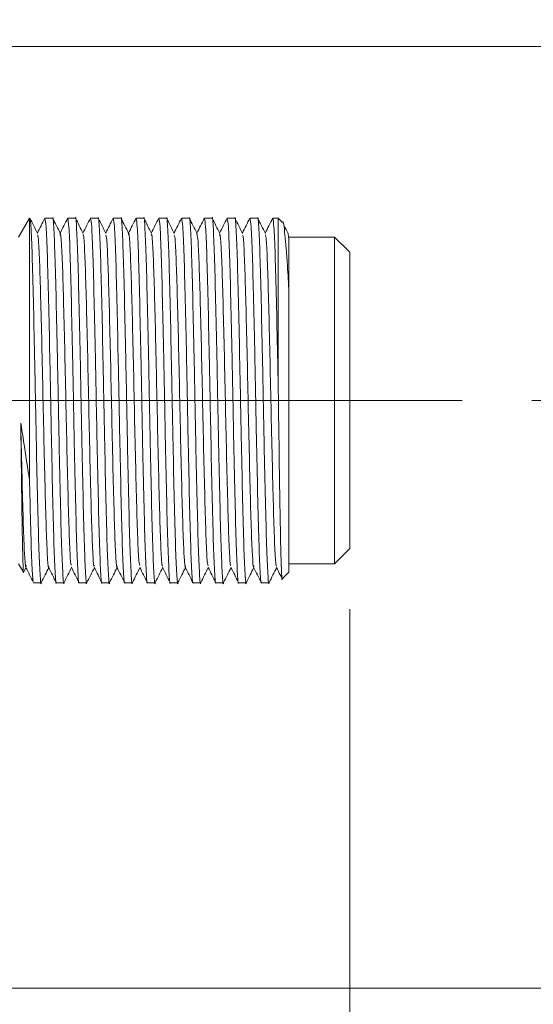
# Model space of a CAD drawing. Header units: millimetres. Extents: x 0 to 420, y 0 to 297.
# Tile 33 of 91: x 168.98 to 177.44, y 128.87 to 145.07. Entities that reach past the tile are written whole.
import ezdxf

# ---------------------------------------------------------------- set-up
doc = ezdxf.new("R2010")
doc.units = ezdxf.units.MM
doc.linetypes.add('CENTERX2', pattern=[20.32, 12.7, -2.54, 2.54, -2.54])
doc.styles.add('SLDTEXTSTYLE0', font='TXT', dxfattribs={"width": 0.75})
doc.dimstyles.new('SLDDIMSTYLE0', dxfattribs={"dimtxt": 3.5, "dimasz": 3.302, "dimexe": 0, "dimexo": 0.0625, "dimgap": 0.875, "dimtad": 2, "dimlfac": 2, "dimrnd": 1e-09, "dimzin": 4, "dimdsep": 46, "dimtxsty": 'SLDTEXTSTYLE0', "dimsah": 1, "dimcen": 0.09, "dimadec": 0, "dimazin": 1, "dimtfac": 1, "dimtofl": 0, "dimtmove": 0, "dimatfit": 3, "dimfxl": 1, "dimfrac": 2, "dimtolj": 1, "dimtzin": 12, "dimarcsym": 0})
doc.dimstyles.new('SLDDIMSTYLE6', dxfattribs={"dimtxt": 3.5, "dimasz": 3.302, "dimexe": 0, "dimexo": 0.0625, "dimgap": 0.875, "dimtad": 2, "dimlfac": 2, "dimrnd": 1e-09, "dimzin": 4, "dimdsep": 46, "dimtxsty": 'SLDTEXTSTYLE0', "dimsah": 1, "dimcen": 0.09, "dimadec": 0, "dimazin": 1, "dimtfac": 1, "dimtmove": 0, "dimatfit": 0, "dimfxl": 1, "dimfrac": 2, "dimtolj": 1, "dimtzin": 12, "dimarcsym": 0})
doc.dimstyles.new('SLDDIMSTYLE7', dxfattribs={"dimtxt": 3.5, "dimasz": 3.302, "dimexe": 0, "dimexo": 0.0625, "dimgap": 0.875, "dimtad": 2, "dimdec": 6, "dimlfac": 2, "dimrnd": 1e-09, "dimzin": 12, "dimdsep": 46, "dimtxsty": 'SLDTEXTSTYLE0', "dimsah": 1, "dimcen": 0.09, "dimadec": 0, "dimazin": 3, "dimtfac": 1, "dimtmove": 0, "dimatfit": 0, "dimfxl": 1, "dimfrac": 2, "dimtolj": 1, "dimtzin": 12, "dimarcsym": 0})
doc.dimstyles.new('SLDDIMSTYLE8', dxfattribs={"dimtxt": 3.5, "dimasz": 3.302, "dimexe": 0, "dimexo": 0.0625, "dimgap": 0.875, "dimtad": 2, "dimlfac": 2, "dimrnd": 1e-09, "dimzin": 12, "dimdsep": 46, "dimtxsty": 'SLDTEXTSTYLE0', "dimsah": 1, "dimcen": 0.09, "dimadec": 0, "dimazin": 3, "dimtfac": 1, "dimtmove": 0, "dimatfit": 0, "dimfxl": 1, "dimfrac": 2, "dimtolj": 1, "dimtzin": 12, "dimarcsym": 0})

# ---------------------------------------------------------------- blocks, each defined once
blk = doc.blocks.new('_D_10')
at = {"color": 7, "linetype": 'Continuous', "lineweight": 0}
for p, q in [((174.414, 135.367), (174.414, 116.701)), ((167.281, 128.255), (167.281, 116.701)), ((167.281, 117.701), (160.931, 117.701)), ((167.281, 117.701), (174.414, 117.701)), ((174.414, 117.701), (191.987, 117.701))]:
    blk.add_line(p, q, dxfattribs=at)
for points in [[(167.281, 117.701), (163.979, 118.209), (163.979, 117.193)], [(174.414, 117.701), (177.716, 117.193), (177.716, 118.209)]]:
    blk.add_solid(points, dxfattribs=at)
at = {"color": 7, "linetype": 'Continuous', "lineweight": 0, "insert": (180.35, 122.213), "char_height": 3.5, "attachment_point": 1, "style": 'SLDTEXTSTYLE0'}
blk.add_mtext('14.30', dxfattribs=at)
blk = doc.blocks.new('_D_11')
at = {"color": 7, "linetype": 'Continuous', "lineweight": 0}
for p, q in [((192.765, 144.63), (192.765, 150.98)), ((167.782, 144.63), (193.765, 144.63)), ((192.765, 129.13), (192.765, 144.63)), ((168.156, 129.13), (193.765, 129.13)), ((192.765, 129.13), (192.765, 122.78))]:
    blk.add_line(p, q, dxfattribs=at)
for points in [[(192.765, 144.63), (193.273, 147.932), (192.257, 147.932)], [(192.765, 129.13), (192.257, 125.828), (193.273, 125.828)]]:
    blk.add_solid(points, dxfattribs=at)
at = {"color": 7, "linetype": 'Continuous', "lineweight": 0, "insert": (188.253, 134.561), "char_height": 3.5, "attachment_point": 1, "rotation": 90, "style": 'SLDTEXTSTYLE0'}
blk.add_mtext('31', dxfattribs=at)
blk = doc.blocks.new('_D_12')
at = {"color": 7, "linetype": 'Continuous', "lineweight": 0}
for p, q in [((182.324, 144.63), (182.324, 160.601)), ((167.782, 144.63), (183.324, 144.63)), ((182.324, 138.805), (182.324, 144.63)), ((177.414, 138.805), (183.324, 138.805)), ((182.324, 138.805), (182.324, 132.455))]:
    blk.add_line(p, q, dxfattribs=at)
for points in [[(182.324, 144.63), (182.832, 147.932), (181.816, 147.932)], [(182.324, 138.805), (181.816, 135.503), (182.832, 135.503)]]:
    blk.add_solid(points, dxfattribs=at)
at = {"color": 7, "linetype": 'Continuous', "lineweight": 0, "insert": (177.812, 148.964), "char_height": 3.5, "attachment_point": 1, "rotation": 90, "style": 'SLDTEXTSTYLE0'}
blk.add_mtext('11.65', dxfattribs=at)
blk = doc.blocks.new('_D_13')
at = {"color": 7, "linetype": 'Continuous', "lineweight": 0}
for p, q in [((174.414, 135.367), (174.414, 120.454)), ((46.031, 130.13), (46.031, 120.454)), ((174.414, 121.454), (46.031, 121.454))]:
    blk.add_line(p, q, dxfattribs=at)
for points in [[(46.031, 121.454), (49.333, 120.946), (49.333, 121.962)], [(174.414, 121.454), (171.112, 121.962), (171.112, 120.946)]]:
    blk.add_solid(points, dxfattribs=at)
at = {"color": 7, "linetype": 'Continuous', "lineweight": 0, "insert": (103.111, 125.966), "char_height": 3.5, "attachment_point": 1, "style": 'SLDTEXTSTYLE0'}
blk.add_mtext('256.80', dxfattribs=at)

msp = doc.modelspace()

# ---------------------------------------------------------------- linework, layer by layer
at = {"color": 7, "linetype": 'Continuous', "lineweight": 15}
for p, q in [((169.14417499, 141.8047127), (168.96375173, 141.492213)), ((169.14811634, 141.8047127), (169.14417499, 141.8047127)), ((169.14417499, 137.48431473), (169.14417499, 141.8047127)), ((169.52308916, 141.8047127), (169.39816528, 141.8047127)), ((169.89808434, 141.8047127), (169.7731679, 141.8047127)), ((170.27308696, 141.8047127), (170.14816307, 141.8047127)), ((170.52065485, 141.79201691), (170.5219289, 141.8040496)), ((170.64808958, 141.8047127), (170.5231657, 141.8047127)), ((171.02308475, 141.8047127), (170.89816832, 141.8047127)), ((171.39808738, 141.8047127), (171.27316349, 141.8047127)), ((171.77309, 141.8047127), (171.64816611, 141.8047127)), ((172.02064299, 141.79190515), (172.02193194, 141.8040496)), ((172.14808517, 141.8047127), (172.02316874, 141.8047127)), ((172.52308779, 141.8047127), (172.39816391, 141.8047127)), ((172.89808297, 141.8047127), (172.77316653, 141.8047127)), ((173.23875331, 141.8047127), (173.14816915, 141.8047127)), ((173.30966049, 141.73380552), (173.23875331, 141.8047127)), ((173.23875331, 138.96854489), (173.23875331, 141.8047127)), ((173.41375255, 141.4588642), (173.40036386, 141.54401688)), ((174.16375034, 141.492213), (173.41375255, 141.492213)), ((174.41374713, 141.24220877), (174.16375034, 141.492213)), ((174.16375034, 136.11720769), (174.16375034, 141.492213)), ((174.41374713, 138.80471407), (174.41374713, 141.24220877)), ((173.41375255, 140.57479321), (173.41375255, 135.97971468)), ((174.41374713, 136.36721193), (174.41374713, 138.80471407)), ((174.16375034, 136.11720769), (174.41374713, 136.36721193)), ((168.96375173, 136.11720769), (169.04394233, 135.97832142)), ((173.41375255, 136.11720769), (174.16375034, 136.11720769)), ((169.05329281, 135.98775386), (169.08562087, 136.05235784)), ((173.3072912, 135.87324588), (173.41375255, 135.97971468)), ((169.21055966, 135.80470799), (169.33558785, 135.80470799)), ((169.58566659, 135.80470799), (169.71058303, 135.80470799)), ((169.96066921, 135.80470799), (170.08558565, 135.80470799)), ((170.33566439, 135.80470799), (170.46058827, 135.80470799)), ((170.71066701, 135.80470799), (170.83558344, 135.80470799)), ((171.08566218, 135.80470799), (171.21058607, 135.80470799)), ((171.4606648, 135.80470799), (171.58558869, 135.80470799)), ((171.83566743, 135.80470799), (171.96058386, 135.80470799)), ((172.2106626, 135.80470799), (172.33558648, 135.80470799)), ((172.58566522, 135.80470799), (172.71058911, 135.80470799)), ((172.96066784, 135.80470799), (173.08558428, 135.80470799))]:
    msp.add_line(p, q, dxfattribs=at)
at = {"color": 7, "linetype": 'CENTERX2', "lineweight": 0}
msp.add_line((163.56622278, 138.8047113), (176.41375049, 138.8047113), dxfattribs=at)
at = {"color": 7, "linetype": 'Continuous', "lineweight": 15}
for points, knots in [([(169.33780813, 135.81470667), (169.33748018, 135.8114795), (169.33047465, 135.74254125), (169.31711336, 135.92285461), (169.2960143, 136.37144959), (169.27708103, 137.13189408), (169.25780015, 137.98383421), (169.24266192, 138.76301465), (169.22768613, 139.54069592), (169.20924248, 140.36987811), (169.19009807, 141.15263275), (169.16944866, 141.66233075), (169.15533782, 141.81343086), (169.14851816, 141.80314327), (169.14811634, 141.80253713)], [0, 0, 0, 0, 0.0052104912, 0.1113056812, 0.2174001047, 0.3234975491, 0.4295921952, 0.5058900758, 0.5689700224, 0.6750682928, 0.7811658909, 0.8872606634, 0.993357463, 1, 1, 1, 1]), ([(169.27540951, 141.5525031), (169.25454216, 141.59420118), (169.21280687, 141.67759849), (169.17108075, 141.76099981), (169.15021741, 141.80270104)], [0, 0, 0, 0, 0.499993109, 1, 1, 1, 1]), ([(169.3958556, 141.80234342), (169.3749921, 141.76064459), (169.33408444, 141.67888452), (169.29316978, 141.59712921), (169.27312219, 141.5570703)], [0, 0, 0, 0, 0.5100146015, 1, 1, 1, 1]), ([(169.39816528, 141.79487793), (169.40434315, 141.76976891), (169.41710622, 141.71789538), (169.43773025, 141.22680466), (169.45667445, 140.48056048), (169.47595222, 139.62500266), (169.49109192, 138.84656156), (169.50606508, 138.06848869), (169.52452192, 137.24087296), (169.5436144, 136.45197312), (169.56441098, 135.96502342), (169.57817862, 135.75565998), (169.58525434, 135.81130802), (169.58566659, 135.81455021)], [0, 0, 0, 0, 0.1007258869, 0.2080928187, 0.3154633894, 0.4228305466, 0.5000427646, 0.5638800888, 0.6712501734, 0.7786209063, 0.8859882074, 0.9933573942, 1, 1, 1, 1]), ([(169.71279585, 135.81455021), (169.71247031, 135.81137902), (169.70540245, 135.74252939), (169.69214644, 135.92289213), (169.6710109, 136.37144115), (169.65207725, 137.13189047), (169.63279033, 137.98385431), (169.61766932, 138.76296505), (169.60267721, 139.54089075), (169.58422967, 140.36856761), (169.56512866, 141.15744435), (169.54435484, 141.6443956), (169.53053055, 141.85376844), (169.52349885, 141.79812013), (169.52308916, 141.79487793)], [0, 0, 0, 0, 0.00512350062, 0.11123634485, 0.2173484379, 0.32346356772, 0.42957588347, 0.50588645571, 0.56897692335, 0.67509286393, 0.78120811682, 0.8873205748, 0.99343504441, 1, 1, 1, 1]), ([(169.65072506, 141.5518549), (169.62985826, 141.59355559), (169.58812383, 141.67695864), (169.54639189, 141.76036416), (169.5255255, 141.80206774)], [0, 0, 0, 0, 0.4999900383, 1, 1, 1, 1]), ([(169.77108919, 141.8027979), (169.7502233, 141.76109433), (169.7092392, 141.67918154), (169.66824699, 141.59727097), (169.64812481, 141.55706285)], [0, 0, 0, 0, 0.5091216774, 1, 1, 1, 1]), ([(169.7731679, 141.79487793), (169.77934282, 141.76976891), (169.79209978, 141.71789536), (169.81272371, 141.2268046), (169.83167808, 140.48056053), (169.8509596, 139.6250028), (169.86608201, 138.84656136), (169.88107322, 138.06848885), (169.89952276, 137.24087292), (169.9186175, 136.45197313), (169.93941347, 135.96502342), (169.95318125, 135.75565998), (169.96025697, 135.81130802), (169.96066921, 135.81455021)], [0, 0, 0, 0, 0.10072587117, 0.20809280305, 0.31546338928, 0.42283054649, 0.50004274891, 0.5638800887, 0.67125017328, 0.77862090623, 0.88598820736, 0.99335739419, 1, 1, 1, 1]), ([(170.08808159, 135.81723987), (170.08766159, 135.81309846), (170.08051348, 135.74261566), (170.06712794, 135.92230104), (170.04601919, 136.37159971), (170.02707833, 137.13184752), (170.00779326, 137.98386233), (169.99267184, 138.76296359), (169.97768005, 139.54089139), (169.95923102, 140.3685674), (169.94013595, 141.15744439), (169.91934008, 141.64439564), (169.90557231, 141.85376832), (169.89849659, 141.79812013), (169.89808434, 141.79487793)], [0, 0, 0, 0, 0.0066142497, 0.1125681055, 0.2185211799, 0.3244773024, 0.4304306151, 0.5066268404, 0.5696227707, 0.6755797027, 0.7815359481, 0.8874894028, 0.9934448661, 1, 1, 1, 1]), ([(170.02545201, 141.55242859), (170.0045819, 141.59412908), (169.96284001, 141.67753339), (169.92111056, 141.76094261), (169.90024501, 141.80264889)], [0, 0, 0, 0, 0.4999800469, 1, 1, 1, 1]), ([(170.1459428, 141.80252223), (170.12507661, 141.76081869), (170.08414045, 141.67900295), (170.04319967, 141.59718905), (170.02312743, 141.55707775)], [0, 0, 0, 0, 0.5097251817, 1, 1, 1, 1]), ([(170.14816307, 141.79487793), (170.15434094, 141.76976891), (170.16710399, 141.71789538), (170.18772817, 141.22680466), (170.20667179, 140.48056047), (170.22595152, 139.62500269), (170.24108609, 138.84656144), (170.25607703, 138.06848891), (170.27451178, 137.24087274), (170.29362635, 136.45197327), (170.31440477, 135.96502335), (170.32817646, 135.75565999), (170.33525214, 135.81130802), (170.33566439, 135.81455021)], [0, 0, 0, 0, 0.100725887, 0.208092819, 0.3154633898, 0.4228305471, 0.5000427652, 0.563880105, 0.6712501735, 0.7786209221, 0.8859882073, 0.9933573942, 1, 1, 1, 1]), ([(170.46278619, 135.81446825), (170.46246568, 135.81132635), (170.45544743, 135.74252865), (170.44212249, 135.9229094), (170.42101238, 136.37143646), (170.40208205, 137.13189178), (170.38280057, 137.98385422), (170.36766207, 138.7629649), (170.35268766, 139.54089087), (170.33423539, 140.36856768), (170.31512607, 141.15744421), (170.29434624, 141.64439571), (170.2805749, 141.85376832), (170.27349921, 141.79812013), (170.27308696, 141.79487793)], [0, 0, 0, 0, 0.0050781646, 0.1111958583, 0.2173127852, 0.3234327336, 0.4295498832, 0.5058639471, 0.5689572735, 0.6750780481, 0.7811981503, 0.8873154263, 0.9934347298, 1, 1, 1, 1]), ([(170.40046209, 141.55240624), (170.37959549, 141.59410465), (170.33786232, 141.67750146), (170.29612912, 141.76089831), (170.27526253, 141.80259674)], [0, 0, 0, 0, 0.5000001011, 1, 1, 1, 1]), ([(170.52072936, 141.80206029), (170.49986013, 141.76035688), (170.45899282, 141.67869089), (170.41812727, 141.59702525), (170.39813005, 141.55706285)], [0, 0, 0, 0, 0.510658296, 1, 1, 1, 1]), ([(170.5231657, 141.79487793), (170.52934357, 141.76976891), (170.54210664, 141.71789538), (170.56273067, 141.22680466), (170.58167487, 140.48056048), (170.60095264, 139.62500266), (170.61609234, 138.84656156), (170.6310655, 138.06848869), (170.64952234, 137.24087296), (170.66861481, 136.45197312), (170.6894114, 135.96502342), (170.70317904, 135.75565998), (170.71025476, 135.81130802), (170.71066701, 135.81455021)], [0, 0, 0, 0, 0.1007258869, 0.2080928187, 0.3154633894, 0.4228305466, 0.5000427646, 0.5638800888, 0.6712501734, 0.7786209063, 0.8859882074, 0.9933573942, 1, 1, 1, 1]), ([(170.83785587, 135.8151388), (170.83751046, 135.81175677), (170.83044222, 135.74254886), (170.81713822, 135.92276152), (170.79601364, 136.37147618), (170.77707704, 137.13188098), (170.75779086, 137.98385608), (170.74266972, 138.76296473), (170.72767764, 139.54089089), (170.70923009, 140.36856756), (170.69012908, 141.15744436), (170.66935526, 141.6443956), (170.65553096, 141.85376844), (170.64849926, 141.79812013), (170.64808958, 141.79487793)], [0, 0, 0, 0, 0.00545012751, 0.11152813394, 0.21760538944, 0.32368568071, 0.42976315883, 0.50604867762, 0.5691184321, 0.67519953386, 0.78127994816, 0.88735756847, 0.99343719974, 1, 1, 1, 1]), ([(170.77569568, 141.55192195), (170.75482936, 141.59362291), (170.71309537, 141.67702756), (170.67135803, 141.76043148), (170.65048867, 141.8021348)], [0, 0, 0, 0, 0.4999836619, 1, 1, 1, 1]), ([(170.89589589, 141.80241792), (170.8750324, 141.76071911), (170.83411237, 141.67893432), (170.79318524, 141.59715406), (170.77312523, 141.5570703)], [0, 0, 0, 0, 0.5098601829, 1, 1, 1, 1]), ([(170.89816832, 141.79487793), (170.90434324, 141.76976891), (170.9171002, 141.71789536), (170.93772413, 141.2268046), (170.95667849, 140.48056053), (170.97596004, 139.6250028), (170.99108238, 138.84656136), (171.00607383, 138.06848885), (171.02452191, 137.24087293), (171.04362258, 136.45197311), (171.0643965, 135.96502348), (171.07822081, 135.75565987), (171.0852525, 135.81130802), (171.08566218, 135.81455021)], [0, 0, 0, 0, 0.1007258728, 0.2080928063, 0.3154633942, 0.4228305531, 0.5000427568, 0.5638800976, 0.6712501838, 0.7786209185, 0.8859882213, 0.9933574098, 1, 1, 1, 1]), ([(171.21304476, 135.81689714), (171.21263719, 135.81288035), (171.20550533, 135.74259233), (171.19213046, 135.92238172), (171.17100746, 136.37157797), (171.15208056, 137.13185344), (171.13279828, 137.98386138), (171.11765976, 138.76296359), (171.10268597, 139.54089145), (171.08422965, 140.3685674), (171.06513684, 141.15744439), (171.04434036, 141.64439564), (171.03057273, 141.85376832), (171.023497, 141.79812013), (171.02308475, 141.79487793)], [0, 0, 0, 0, 0.0064232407, 0.1123974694, 0.2183709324, 0.3243474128, 0.4303210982, 0.5065319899, 0.5695400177, 0.6755173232, 0.7814939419, 0.8874677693, 0.9934436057, 1, 1, 1, 1]), ([(171.15043008, 141.55247329), (171.12956095, 141.59417678), (171.08782248, 141.67758417), (171.04608464, 141.76099031), (171.02521562, 141.80269359)], [0, 0, 0, 0, 0.4999974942, 1, 1, 1, 1]), ([(171.27108478, 141.80279045), (171.25021889, 141.76108688), (171.20923728, 141.67917906), (171.16824755, 141.59727346), (171.14812785, 141.5570703)], [0, 0, 0, 0, 0.5091525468, 1, 1, 1, 1]), ([(171.27316349, 141.79487793), (171.27934136, 141.76976891), (171.29210443, 141.71789538), (171.31272847, 141.22680466), (171.33167265, 140.48056048), (171.35095049, 139.62500266), (171.36609, 138.84656156), (171.38106382, 138.0684887), (171.3995166, 137.24087287), (171.41862558, 136.45197325), (171.43940552, 135.96502336), (171.45317687, 135.75565999), (171.46025256, 135.81130802), (171.4606648, 135.81455021)], [0, 0, 0, 0, 0.1007258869, 0.2080928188, 0.3154633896, 0.4228305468, 0.5000427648, 0.5638800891, 0.6712501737, 0.7786209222, 0.8859882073, 0.9933573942, 1, 1, 1, 1]), ([(171.58776426, 135.81422983), (171.58744863, 135.81117302), (171.58036149, 135.74253546), (171.56715804, 135.92295551), (171.54600338, 136.3714241), (171.52708502, 137.13189513), (171.50780051, 137.98385359), (171.49266258, 138.76296501), (171.47768804, 139.54089082), (171.45923582, 140.36856769), (171.44012649, 141.15744421), (171.41934666, 141.64439572), (171.40557532, 141.85376832), (171.39849962, 141.79812013), (171.39808738, 141.79487793)], [0, 0, 0, 0, 0.0049469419, 0.1110786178, 0.2172095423, 0.3233434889, 0.4294746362, 0.5057987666, 0.5689004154, 0.6750351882, 0.7811692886, 0.8873005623, 0.9934338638, 1, 1, 1, 1]), ([(171.52552211, 141.55227958), (171.50465827, 141.59397558), (171.46292922, 141.67737036), (171.42119687, 141.76076428), (171.40033, 141.80246262)], [0, 0, 0, 0, 0.4999834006, 1, 1, 1, 1]), ([(171.64593839, 141.80250733), (171.62507272, 141.76080351), (171.58413956, 141.67899119), (171.54319574, 141.59718383), (171.52312302, 141.55707775)], [0, 0, 0, 0, 0.5097497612, 1, 1, 1, 1]), ([(171.64816611, 141.79487793), (171.65434399, 141.76976891), (171.66710705, 141.71789538), (171.68773108, 141.22680466), (171.70667529, 140.48056048), (171.72595305, 139.62500266), (171.74109275, 138.84656156), (171.75606592, 138.06848869), (171.77452276, 137.24087296), (171.79361523, 136.45197312), (171.81441182, 135.96502342), (171.82817946, 135.75565998), (171.83525518, 135.81130802), (171.83566743, 135.81455021)], [0, 0, 0, 0, 0.1007258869, 0.2080928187, 0.3154633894, 0.4228305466, 0.5000427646, 0.5638800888, 0.6712501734, 0.7786209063, 0.8859882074, 0.9933573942, 1, 1, 1, 1]), ([(171.96293824, 135.81589131), (171.96256547, 135.81223844), (171.95545827, 135.74259438), (171.94214316, 135.92258544), (171.92101284, 136.3715234), (171.90207779, 137.13186819), (171.88279122, 137.98385847), (171.86767015, 138.76296429), (171.85267805, 139.54089108), (171.8342305, 140.3685675), (171.81512949, 141.15744438), (171.79435567, 141.64439559), (171.78053138, 141.85376844), (171.77349968, 141.79812013), (171.77309, 141.79487793)], [0, 0, 0, 0, 0.0058693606, 0.1119026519, 0.2179351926, 0.3239707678, 0.430003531, 0.5062568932, 0.5693000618, 0.6753364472, 0.7813721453, 0.8874050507, 0.9934399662, 1, 1, 1, 1]), ([(171.90065884, 141.55200391), (171.87979252, 141.59370488), (171.83805848, 141.67710964), (171.79632118, 141.76051345), (171.77545183, 141.80221676)], [0, 0, 0, 0, 0.4999832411, 1, 1, 1, 1]), ([(172.0207175, 141.80203794), (171.99985205, 141.76033387), (171.95899464, 141.67867157), (171.91812405, 141.5970172), (171.89812564, 141.55706285)], [0, 0, 0, 0, 0.5106894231, 1, 1, 1, 1]), ([(172.02316874, 141.79487793), (172.02934366, 141.76976891), (172.04210062, 141.71789536), (172.06272455, 141.2268046), (172.0816789, 140.48056053), (172.10096046, 139.6250028), (172.1160828, 138.84656136), (172.13107424, 138.06848885), (172.14952233, 137.24087293), (172.168623, 136.45197311), (172.18939692, 135.96502348), (172.20322123, 135.75565987), (172.21025292, 135.81130802), (172.2106626, 135.81455021)], [0, 0, 0, 0, 0.1007258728, 0.2080928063, 0.3154633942, 0.4228305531, 0.5000427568, 0.5638800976, 0.6712501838, 0.7786209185, 0.8859882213, 0.9933574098, 1, 1, 1, 1]), ([(172.33800047, 135.81650226), (172.33760786, 135.81262857), (172.330511, 135.7426081), (172.31712262, 135.92245428), (172.29601009, 136.37155851), (172.27708038, 137.13185871), (172.25779881, 137.9838604), (172.24266016, 138.76296377), (172.22768639, 139.54089138), (172.20923007, 140.36856742), (172.19013726, 141.15744439), (172.16934078, 141.64439564), (172.15557315, 141.85376832), (172.14849742, 141.79812013), (172.14808517, 141.79487793)], [0, 0, 0, 0, 0.0062074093, 0.1122046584, 0.2182011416, 0.324200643, 0.4301973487, 0.5064247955, 0.5694465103, 0.6754468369, 0.7814464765, 0.8874433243, 0.9934421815, 1, 1, 1, 1]), ([(172.27540069, 141.552518), (172.25453404, 141.59421901), (172.21279802, 141.67762648), (172.1710627, 141.76103255), (172.15019369, 141.8027383)], [0, 0, 0, 0, 0.4999674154, 1, 1, 1, 1]), ([(172.39593619, 141.80249243), (172.37506918, 141.76079416), (172.33413087, 141.67898764), (172.29319727, 141.5971794), (172.27312827, 141.5570703)], [0, 0, 0, 0, 0.5097181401, 1, 1, 1, 1]), ([(172.39816391, 141.79487793), (172.40434178, 141.76976891), (172.41710485, 141.71789538), (172.43772888, 141.22680466), (172.45667306, 140.48056048), (172.4759509, 139.62500266), (172.49109041, 138.84656156), (172.50606424, 138.0684887), (172.52451702, 137.24087287), (172.543626, 136.45197325), (172.56440594, 135.96502336), (172.57817729, 135.75565999), (172.58525297, 135.81130802), (172.58566522, 135.81455021)], [0, 0, 0, 0, 0.1007258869, 0.2080928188, 0.3154633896, 0.4228305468, 0.5000427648, 0.5638800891, 0.6712501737, 0.7786209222, 0.8859882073, 0.9933573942, 1, 1, 1, 1]), ([(172.71273487, 135.81401377), (172.71242924, 135.81103398), (172.70540267, 135.74252722), (172.69213688, 135.92300424), (172.67100948, 136.37141103), (172.6520843, 137.13189868), (172.63279977, 137.9838529), (172.61766643, 138.76296525), (172.60267485, 139.54089055), (172.58424063, 140.36856784), (172.56512572, 141.15744418), (172.54434741, 141.64439572), (172.53057573, 141.85376832), (172.52350004, 141.79812013), (172.52308779, 141.79487793)], [0, 0, 0, 0, 0.0048268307, 0.1109713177, 0.2171150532, 0.3232618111, 0.4294057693, 0.5057391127, 0.5688483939, 0.674995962, 0.7811428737, 0.8872869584, 0.9934330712, 1, 1, 1, 1]), ([(172.65060448, 141.55212312), (172.62973669, 141.59381585), (172.58799881, 141.67720592), (172.54627529, 141.76060455), (172.52541238, 141.80230616)], [0, 0, 0, 0, 0.4999724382, 1, 1, 1, 1]), ([(172.77108037, 141.80277555), (172.75021149, 141.76107223), (172.70922697, 141.67917082), (172.66824019, 141.59726872), (172.64812344, 141.5570703)], [0, 0, 0, 0, 0.5091893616, 1, 1, 1, 1]), ([(172.77316653, 141.79487793), (172.77934535, 141.76976892), (172.79211036, 141.71789542), (172.81271905, 141.22680454), (172.8316776, 140.48056053), (172.85095807, 139.6250028), (172.86608067, 138.84656136), (172.88107183, 138.06848885), (172.8995214, 137.24087292), (172.91861613, 136.45197313), (172.9394121, 135.96502342), (172.95317987, 135.75565998), (172.96025559, 135.81130802), (172.96066784, 135.81455021)], [0, 0, 0, 0, 0.1007258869, 0.2080928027, 0.315463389, 0.4228305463, 0.5000427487, 0.5638800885, 0.6712501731, 0.7786209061, 0.8859882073, 0.9933573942, 1, 1, 1, 1]), ([(173.08801317, 135.81662147), (173.08761555, 135.81270457), (173.08050084, 135.74261759), (173.06713589, 135.9224255), (173.04601532, 136.37156629), (173.02707764, 137.13185657), (173.00779176, 137.98386064), (172.9926705, 138.7629639), (172.97767867, 139.54089125), (172.95922965, 140.36856745), (172.94013458, 141.15744438), (172.91933871, 141.64439564), (172.90557094, 141.85376832), (172.89849521, 141.79812013), (172.89808297, 141.79487793)], [0, 0, 0, 0, 0.0062740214, 0.1122641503, 0.2182535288, 0.3242459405, 0.4302355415, 0.5064578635, 0.5694753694, 0.675468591, 0.7814611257, 0.8874508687, 0.993442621, 1, 1, 1, 1]), ([(173.02561455, 141.55209331), (173.00474748, 141.59379145), (172.9630114, 141.67719159), (172.92128111, 141.76059505), (172.900415, 141.80229871)], [0, 0, 0, 0, 0.4999768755, 1, 1, 1, 1]), ([(173.14593398, 141.80249243), (173.12506804, 141.76078874), (173.08413583, 141.6789796), (173.04319605, 141.59717401), (173.02312606, 141.5570703)], [0, 0, 0, 0, 0.5097681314, 1, 1, 1, 1]), ([(173.14816915, 141.79487793), (173.1543441, 141.76976831), (173.16710111, 141.71789352), (173.18772466, 141.22681253), (173.20668047, 140.48053086), (173.22481045, 139.67598508), (173.2350784, 139.1550046), (173.23875331, 138.96854489)], [0, 0, 0, 0, 0.2086820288, 0.4311228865, 0.6535713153, 0.8760126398, 1, 1, 1, 1]), ([(173.41375255, 140.57479321), (173.40569596, 140.7289473), (173.38461341, 141.13233903), (173.34794705, 141.55214779), (173.32118547, 141.77235353), (173.30783008, 141.73269881), (173.30746257, 141.7316076)], [0, 0, 0, 0, 0.2336796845, 0.6114949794, 0.9893092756, 1, 1, 1, 1]), ([(173.40038621, 141.55255525), (173.37951739, 141.59425901), (173.35167017, 141.64990822), (173.32382159, 141.70555545), (173.31684285, 141.71950041)], [0, 0, 0, 0, 0.7494041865, 1, 1, 1, 1]), ([(169.46297043, 136.07184111), (169.46218751, 136.06556377), (169.45509673, 136.00871126), (169.44190982, 136.16612938), (169.42197304, 136.55326044), (169.40407659, 137.19617847), (169.38407947, 137.99130878), (169.3655561, 138.87349714), (169.34656441, 139.7471627), (169.32680815, 140.52668996), (169.30885334, 141.12493473), (169.29061647, 141.48659059), (169.27994298, 141.51389281), (169.27550637, 141.52524142)], [0, 0, 0, 0, 0.012568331, 0.1138287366, 0.2162868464, 0.31661127, 0.4191615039, 0.5201556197, 0.6216904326, 0.7240236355, 0.8243937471, 0.9270063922, 1, 1, 1, 1]), ([(169.83289176, 136.09134673), (169.82955414, 136.09348425), (169.82001348, 136.09959442), (169.80288886, 136.41312926), (169.78473448, 136.97576721), (169.76531837, 137.73477822), (169.74588222, 138.59863872), (169.72774272, 139.48586457), (169.7076273, 140.2991549), (169.68960501, 140.97038816), (169.66999422, 141.40124858), (169.65542469, 141.58843113), (169.64748356, 141.53652413), (169.64579278, 141.52547239)], [0, 0, 0, 0, 0.0553593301, 0.1582460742, 0.2590773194, 0.3613127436, 0.4635477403, 0.5643793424, 0.6672656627, 0.7679623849, 0.8703824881, 0.9724025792, 1, 1, 1, 1]), ([(170.2133035, 136.09149574), (170.2101062, 136.07880882), (170.20071842, 136.04155795), (170.18406228, 136.28430065), (170.16506293, 136.77689109), (170.14655288, 137.48768042), (170.12655513, 138.32544266), (170.10864782, 139.21604434), (170.0887558, 140.06081769), (170.06999377, 140.7855372), (170.05126345, 141.29171197), (170.03572164, 141.54472426), (170.02750222, 141.5266443), (170.02548927, 141.52221649)], [0, 0, 0, 0, 0.0527872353, 0.1549919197, 0.2563991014, 0.3572664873, 0.4596878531, 0.5598862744, 0.6622150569, 0.763348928, 0.8644827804, 0.9668115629, 1, 1, 1, 1]), ([(170.58800065, 136.0787925), (170.58675417, 136.06967254), (170.5792312, 136.01463018), (170.56533201, 136.18617559), (170.54555522, 136.59553658), (170.52760447, 137.25275524), (170.50753555, 138.05716234), (170.48922511, 138.94214211), (170.47000425, 139.81121737), (170.45039343, 140.58068248), (170.43236908, 141.16149503), (170.41463381, 141.4989441), (170.40449061, 141.5149455), (170.40056639, 141.52113615)], [0, 0, 0, 0, 0.020172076, 0.1217460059, 0.2241184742, 0.3245264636, 0.4271784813, 0.5279895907, 0.6298078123, 0.7320258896, 0.8325235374, 0.9352064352, 1, 1, 1, 1]), ([(170.95803373, 136.08889549), (170.95416157, 136.09507528), (170.94407442, 136.11117389), (170.92637588, 136.44802859), (170.90835687, 137.02871787), (170.88874476, 137.79821554), (170.86952376, 138.66727988), (170.85121449, 139.55225569), (170.83114125, 140.3566774), (170.81320645, 141.01384047), (170.79341492, 141.42341587), (170.77947672, 141.59487066), (170.7719204, 141.53935193), (170.77063673, 141.52992039)], [0, 0, 0, 0, 0.0639882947, 0.1666921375, 0.2672108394, 0.3694497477, 0.4712878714, 0.5721195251, 0.6747924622, 0.7752208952, 0.8776146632, 0.9792091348, 1, 1, 1, 1]), ([(171.3329693, 136.08703284), (171.33105466, 136.08293384), (171.32293575, 136.06555228), (171.30749432, 136.31804365), (171.28875045, 136.82379559), (171.27000432, 137.54862764), (171.25010716, 138.39336849), (171.2322044, 139.28398534), (171.21219334, 140.12171895), (171.19368756, 140.83260602), (171.17468434, 141.32483248), (171.15816001, 141.56693135), (171.14888083, 141.53059995), (171.14579582, 141.518521)], [0, 0, 0, 0, 0.0316894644, 0.1343770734, 0.2358650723, 0.337353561, 0.4400411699, 0.5405909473, 0.6433714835, 0.7445925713, 0.8463553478, 0.9489184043, 1, 1, 1, 1]), ([(171.71300852, 136.08418672), (171.71130296, 136.0730168), (171.70335054, 136.02093527), (171.68876387, 136.20811274), (171.66914272, 136.63904827), (171.65111872, 137.31026259), (171.63102038, 138.12356181), (171.6128596, 139.01078236), (171.5934457, 139.8746599), (171.57400772, 140.6336062), (171.55587308, 141.19646887), (171.5386555, 141.51078906), (171.52903936, 141.5166551), (171.52562642, 141.51873706)], [0, 0, 0, 0, 0.0278122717, 0.1296790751, 0.2319453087, 0.3324907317, 0.4352232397, 0.5359024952, 0.6379847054, 0.7400658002, 0.8407455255, 0.943477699, 1, 1, 1, 1]), ([(171.89835661, 141.55303954), (171.89827959, 141.55364038), (171.89731616, 141.56115594), (171.89636797, 141.54777102), (171.89549559, 141.53545617)], [0, 0, 0, 0, 0.0799456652, 1, 1, 1, 1]), ([(172.08320552, 136.08439534), (172.07878086, 136.09572817), (172.06811661, 136.12304247), (172.0498929, 136.48451771), (172.03195349, 137.08273576), (172.01218207, 137.8622127), (171.99319114, 138.73610105), (171.97467963, 139.61746059), (171.95467978, 140.41572048), (171.93678205, 141.04709176), (171.91774955, 141.45845043), (171.90606078, 141.51158586), (171.90067374, 141.53607457)], [0, 0, 0, 0, 0.0747438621, 0.1801469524, 0.2832455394, 0.3883612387, 0.4926568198, 0.5963978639, 0.7017364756, 0.8047887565, 0.9100323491, 1, 1, 1, 1]), ([(172.45805913, 136.09005033), (172.4556364, 136.08697962), (172.44701873, 136.07605711), (172.43093483, 136.34792158), (172.41243904, 136.87332139), (172.39344371, 137.60991085), (172.37367376, 138.46162413), (172.35573331, 139.35166231), (172.33566124, 140.18164359), (172.3173535, 140.87966123), (172.2981246, 141.35217795), (172.2821803, 141.57488144), (172.27330139, 141.53173657), (172.27063232, 141.51876687)], [0, 0, 0, 0, 0.04013994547, 0.14277800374, 0.24385849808, 0.34547921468, 0.44789983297, 0.54835477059, 0.65105545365, 0.75191356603, 0.85377939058, 0.95604487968, 1, 1, 1, 1]), ([(172.83800148, 136.08800887), (172.83583635, 136.07563696), (172.82744084, 136.02766364), (172.81218995, 136.23186899), (172.79276155, 136.68379481), (172.77461986, 137.3686255), (172.75450515, 138.1904454), (172.73648267, 139.07935219), (172.71687185, 139.93744286), (172.69764876, 140.68542811), (172.67934732, 141.22980537), (172.66270194, 141.52217184), (172.65359973, 141.5190995), (172.65069389, 141.51811867)], [0, 0, 0, 0, 0.0354942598, 0.1376325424, 0.2397696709, 0.3405046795, 0.4432932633, 0.5438938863, 0.6462162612, 0.7481387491, 0.8490529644, 0.9518107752, 1, 1, 1, 1]), ([(173.20832514, 136.07832311), (173.20336344, 136.09589329), (173.19213828, 136.13564333), (173.17342065, 136.52257648), (173.15552026, 137.13776091), (173.13562235, 137.92679704), (173.11687617, 138.80471474), (173.09813356, 139.68261584), (173.07822381, 140.47170527), (173.06032377, 141.08669991), (173.04170824, 141.47235227), (173.03056598, 141.51207808), (173.02568906, 141.5294659)], [0, 0, 0, 0, 0.0833842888, 0.1886452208, 0.2916221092, 0.3967872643, 0.5007251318, 0.6046621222, 0.7098280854, 0.8128043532, 0.9180652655, 1, 1, 1, 1]), ([(173.41375113, 141.45886727), (173.41375113, 141.42665347), (173.41375113, 141.3833145), (173.41375113, 141.27469463), (173.41375113, 141.20912311), (173.41375113, 141.05988877), (173.41375113, 140.97587547), (173.41375113, 140.78896484), (173.41375113, 140.68555775), (173.41375113, 140.57479322)], [0, 0, 0, 0, 0.25, 0.25, 0.5, 0.5, 0.75, 0.75, 1, 1, 1, 1]), ([(173.23875331, 138.96854489), (173.23944488, 138.91393933), (173.24266526, 138.65966168), (173.25031318, 138.07094387), (173.2625845, 137.25213455), (173.27537631, 136.47707642), (173.28928287, 136.01014873), (173.29848998, 135.81433114), (173.30314623, 135.87435536), (173.30336475, 135.87717234)], [0, 0, 0, 0, 0.0341044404, 0.1588116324, 0.3672461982, 0.5756857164, 0.7835934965, 0.9898438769, 1, 1, 1, 1]), ([(169.08834779, 136.09132438), (169.08560235, 136.07787937), (169.07664872, 136.03403143), (169.06063477, 136.257012), (169.04140382, 136.72990007), (169.02308978, 137.42748591), (169.00846142, 138.03419731), (169.00096864, 138.37677296), (168.99983489, 138.42860876)], [0, 0, 0, 0, 0.095972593, 0.3129934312, 0.529166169, 0.7432004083, 0.9611431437, 1, 1, 1, 1]), ([(169.04722803, 135.99077879), (169.04684797, 135.98493033), (169.04287669, 135.92381933), (169.03541926, 136.11417652), (169.02409217, 136.56940562), (169.01385872, 137.30117971), (169.00523157, 137.96824893), (169.000728, 138.35242298), (168.99983489, 138.42860876)], [0, 0, 0, 0, 0.02466594, 0.2577360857, 0.4872492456, 0.7167064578, 0.9438198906, 1, 1, 1, 1]), ([(169.14417499, 137.48431473), (169.14823196, 137.30979536), (169.15911222, 136.84175797), (169.17554688, 136.25203763), (169.19480511, 135.84906793), (169.20593041, 135.84235505), (169.21055966, 135.83956181)], [0, 0, 0, 0, 0.1797809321, 0.4821482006, 0.7845212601, 1, 1, 1, 1]), ([(169.08331865, 136.0569623), (169.10418827, 136.01525907), (169.14592721, 135.9318532), (169.18765961, 135.84844553), (169.20852565, 135.806742)], [0, 0, 0, 0, 0.5000036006, 1, 1, 1, 1]), ([(169.33775597, 135.8068016), (169.35862214, 135.8485051), (169.39957557, 135.93035533), (169.44053386, 136.01220428), (169.4606235, 136.05235039)], [0, 0, 0, 0, 0.5095097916, 1, 1, 1, 1]), ([(169.45816481, 136.05726777), (169.47903139, 136.01556937), (169.52076701, 135.93216768), (169.56250273, 135.84876578), (169.58337181, 135.80706237)], [0, 0, 0, 0, 0.4999706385, 1, 1, 1, 1]), ([(169.71273624, 135.8067718), (169.73360269, 135.84847027), (169.77456764, 135.93033256), (169.81553425, 136.01219429), (169.83563357, 136.05235784)], [0, 0, 0, 0, 0.5093732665, 1, 1, 1, 1]), ([(169.83300352, 136.0576105), (169.8538703, 136.01591232), (169.89560463, 135.93251445), (169.93733667, 135.84911369), (169.95820307, 135.80741255)], [0, 0, 0, 0, 0.4999908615, 1, 1, 1, 1]), ([(170.08800709, 135.80732314), (170.10887306, 135.84902693), (170.14974089, 135.93070747), (170.19061591, 136.01238336), (170.21062129, 136.05235784)], [0, 0, 0, 0, 0.5105718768, 1, 1, 1, 1]), ([(170.20837122, 136.05685799), (170.2292381, 136.01515962), (170.270973, 135.9317606), (170.31270447, 135.84836099), (170.33357077, 135.80666004)], [0, 0, 0, 0, 0.4999862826, 1, 1, 1, 1]), ([(170.46272659, 135.80674945), (170.48359549, 135.84845528), (170.52456026, 135.93032208), (170.56552705, 136.01218925), (170.58562391, 136.05235039)], [0, 0, 0, 0, 0.5094353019, 1, 1, 1, 1]), ([(170.58330678, 136.0569772), (170.60417615, 136.01527633), (170.64591607, 135.93187225), (170.68765246, 135.84846777), (170.70852124, 135.80676435)], [0, 0, 0, 0, 0.4999859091, 1, 1, 1, 1]), ([(170.83779627, 135.80688356), (170.85866274, 135.84858455), (170.8996055, 135.93040736), (170.9405496, 136.0122291), (170.96062654, 136.05235039)], [0, 0, 0, 0, 0.5096499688, 1, 1, 1, 1]), ([(170.95814549, 136.05731248), (170.97901183, 136.01561148), (171.02074593, 135.9322066), (171.06248316, 135.84880291), (171.0833525, 135.80709963)], [0, 0, 0, 0, 0.4999827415, 1, 1, 1, 1]), ([(171.21297025, 135.80724864), (171.23383947, 135.84895202), (171.27472658, 135.93065758), (171.31561206, 136.01236312), (171.33562916, 136.05236529)], [0, 0, 0, 0, 0.5104106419, 1, 1, 1, 1]), ([(171.33301401, 136.05758815), (171.35388079, 136.01588998), (171.3956151, 135.93249213), (171.43734716, 135.84909135), (171.45821356, 135.8073902)], [0, 0, 0, 0, 0.4999910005, 1, 1, 1, 1]), ([(171.58770465, 135.80670475), (171.60857355, 135.84841057), (171.64954574, 135.93029217), (171.69052001, 136.01217433), (171.71062433, 136.05235039)], [0, 0, 0, 0, 0.5093429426, 1, 1, 1, 1]), ([(171.70838171, 136.05684309), (171.72924884, 136.01514483), (171.77098527, 135.931744), (171.81271521, 135.84834124), (171.83358126, 135.80663769)], [0, 0, 0, 0, 0.4999740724, 1, 1, 1, 1]), ([(171.96287119, 135.80704002), (171.98373794, 135.84873846), (172.02465745, 135.93050871), (172.06557511, 136.0122787), (172.08562695, 136.05235039)], [0, 0, 0, 0, 0.5099463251, 1, 1, 1, 1]), ([(172.08329492, 136.05699955), (172.10416429, 136.01529869), (172.14590418, 135.93189466), (172.18764059, 135.84849013), (172.20850938, 135.8067867)], [0, 0, 0, 0, 0.4999860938, 1, 1, 1, 1]), ([(172.33793342, 135.80716668), (172.35879937, 135.84887043), (172.39969197, 135.93060043), (172.4405919, 136.01232621), (172.46062213, 136.05235039)], [0, 0, 0, 0, 0.5102624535, 1, 1, 1, 1]), ([(172.45812618, 136.05734973), (172.47899276, 136.01565135), (172.52072833, 135.93224975), (172.5624641, 135.84884775), (172.58333319, 135.80714433)], [0, 0, 0, 0, 0.4999710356, 1, 1, 1, 1]), ([(172.71268272, 135.80666749), (172.7335516, 135.84837082), (172.77453365, 135.93026729), (172.81551794, 136.01216439), (172.8356322, 136.05235784)], [0, 0, 0, 0, 0.5092200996, 1, 1, 1, 1]), ([(172.8330245, 136.05755834), (172.85389153, 136.01586278), (172.89562734, 135.93246815), (172.9373579, 135.84906912), (172.95822405, 135.80736785)], [0, 0, 0, 0, 0.4999790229, 1, 1, 1, 1]), ([(173.08794611, 135.80718903), (173.10881262, 135.84889011), (173.14970588, 135.93061403), (173.19060013, 136.01233596), (173.21062737, 136.05235784)], [0, 0, 0, 0, 0.5102676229, 1, 1, 1, 1]), ([(173.20838475, 136.05682819), (173.22925624, 136.01513081), (173.25919419, 135.95532035), (173.28911721, 135.89550345), (173.29817914, 135.8773884)], [0, 0, 0, 0, 0.6971584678, 1, 1, 1, 1])]:
    msp.add_open_spline(points, degree=3, knots=knots, dxfattribs=at)
msp.add_open_spline([(168.99983491, 138.42861057), (169.04888344, 138.11489762), (169.09756326, 137.79504518), (169.14417245, 137.48431176)], degree=3, dxfattribs=at)

# ---------------------------------------------------------------- dimensions: what is measured, and where the dimension line sits
at = {"color": 7, "linetype": 'Continuous', "lineweight": 0}
for base, p1, dimstyle, picture, middle in [((182.32382222, 144.6297113), (176.41375049, 138.8047113), 'SLDDIMSTYLE8', '_D_12', (182.32382222, 154.78268205)), ((192.76513709, 144.6297113), (167.15620556, 129.1297113), 'SLDDIMSTYLE7', '_D_11', (192.76513709, 137.14664103))]:
    dim = msp.add_linear_dim(base=base, p1=p1, p2=(166.7824328, 144.6297113), angle=90, dimstyle=dimstyle, dxfattribs=at)
    dim.commit()
    dim.dimension.update_dxf_attribs({"geometry": picture, "text_midpoint": middle, "dimtype": 160})
for base, p1, p2, dimstyle, picture, middle in [((46.03120556, 121.45398825), (174.41375049, 136.3672113), (46.03120556, 131.1297113), 'SLDDIMSTYLE0', '_D_13', (110.22247802, 121.45398825)), ((174.41375049, 117.70097848), (167.28120556, 129.2547113), (174.41375049, 136.3672113), 'SLDDIMSTYLE6', '_D_10', (186.16867018, 117.70097848))]:
    dim = msp.add_linear_dim(base=base, p1=p1, p2=p2, dimstyle=dimstyle, dxfattribs=at)
    dim.commit()
    dim.dimension.update_dxf_attribs({"geometry": picture, "text_midpoint": middle, "dimtype": 160})

doc.saveas('drawing.dxf')
